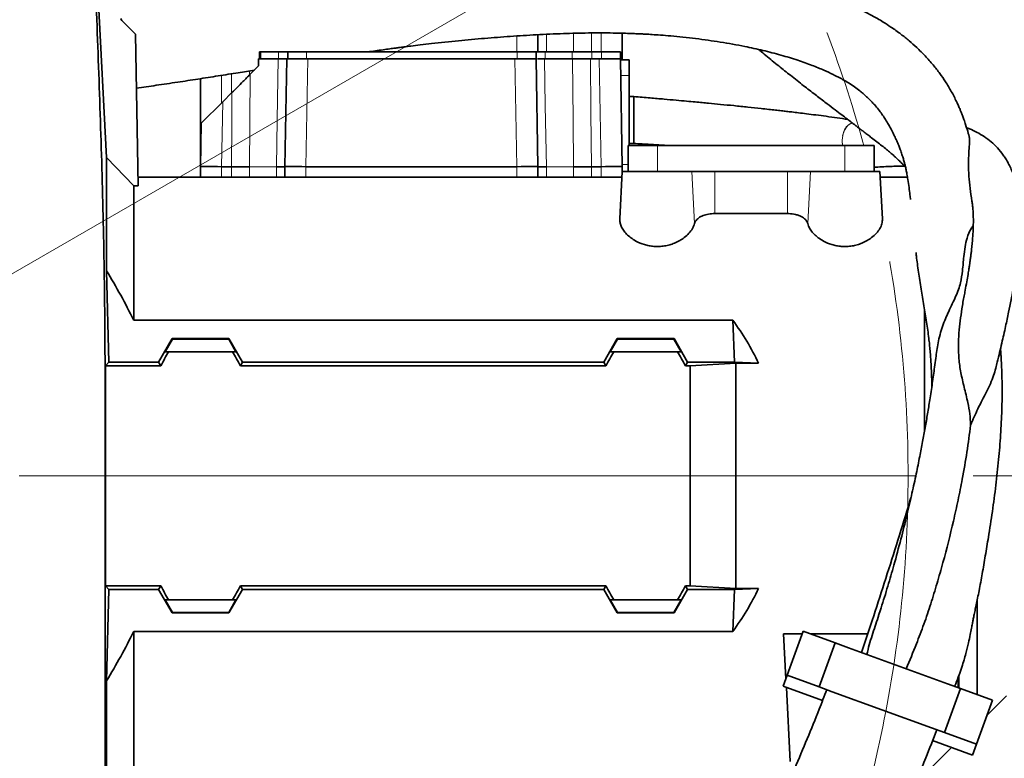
# Model space of a CAD drawing. Header units: millimetres. Extents: x 0 to 12429, y 0 to 8400.
# Tile 75 of 139: x 7220 to 7640, y 1500 to 1815. Entities that reach past the tile are written whole.
import ezdxf

# ---------------------------------------------------------------- set-up
doc = ezdxf.new("R2010")
doc.units = ezdxf.units.MM
doc.header["$LTSCALE"] = 20
doc.linetypes.add('CENTERX2', pattern=[20.32, 12.7, -2.54, 2.54, -2.54])
doc.styles.add('SLDTEXTSTYLE0', font='TXT', dxfattribs={"width": 0.605})
doc.dimstyles.new('SLDDIMSTYLE0', dxfattribs={"dimtxt": 70, "dimasz": 70, "dimexe": 0, "dimexo": 0.0625, "dimgap": 17.5, "dimtad": 0, "dimtih": 1, "dimtoh": 1, "dimdec": 1, "dimrnd": 1e-09, "dimzin": 12, "dimdsep": 46, "dimtxsty": 'SLDTEXTSTYLE0', "dimsah": 1, "dimcen": 0, "dimadec": 0, "dimazin": 3, "dimtfac": 1, "dimtofl": 0, "dimtmove": 0, "dimatfit": 3, "dimfxl": 1, "dimfrac": 2, "dimtolj": 1, "dimtzin": 12, "dimarcsym": 0})

# ---------------------------------------------------------------- blocks, each defined once
blk = doc.blocks.new('_D')
at = {"color": 7, "linetype": 'Continuous', "lineweight": 0}
for p, q in [((7527.73, 1886.63), (7754.45, 2017.53)), ((7754.45, 2017.53), (8773.5, 2017.53)), ((7067, 1620.63), (7527.73, 1886.63))]:
    blk.add_line(p, q, dxfattribs=at)
at = {"color": 7, "linetype": 'Continuous', "lineweight": 18}
blk.add_solid([(7527.73, 1886.63), (7593.35, 1912.97), (7583.35, 1930.29)], dxfattribs=at)
at = {"color": 7, "linetype": 'Continuous', "lineweight": 18, "char_height": 70, "attachment_point": 1, "style": 'SLDTEXTSTYLE0'}
for s, insert in [('R532', (7784.45, 2322.62)), ('Smallest circumscribed', (7784.45, 2215.19)), ('radius axis 1 front side.', (7784.45, 2107.76))]:
    blk.add_mtext(s, dxfattribs=dict(at, insert=insert))

msp = doc.modelspace()

# ---------------------------------------------------------------- linework, layer by layer
at = {"color": 7, "linetype": 'Continuous', "lineweight": 35}
for p, q in [((7248.422327, 1920.625575), (7256.893241, 1756.519855)), ((7269.24558, 1809.152243), (7263.353081, 1815.044742)), ((7269.24558, 1809.152243), (7270.374829, 1744.457606)), ((7441.001609, 1808.983241), (7441.001609, 1801.625819)), ((7477.001609, 1809.628369), (7477.001609, 1798.252266)), ((7322.198676, 1798.625819), (7322.198676, 1801.625819)), ((7322.750401, 1801.625819), (7322.198676, 1801.625819)), ((7330.238676, 1801.625819), (7322.750401, 1801.625819)), ((7334.198676, 1801.625819), (7330.238676, 1801.625819)), ((7334.198676, 1798.625819), (7334.198676, 1801.625819)), ((7342.198676, 1801.625819), (7334.198676, 1801.625819)), ((7432.198676, 1801.625819), (7342.198676, 1801.625819)), ((7440.198676, 1801.625819), (7432.198676, 1801.625819)), ((7440.198676, 1798.625819), (7440.198676, 1801.625819)), ((7444.158676, 1801.625819), (7440.198676, 1801.625819)), ((7455.584043, 1801.625819), (7444.158676, 1801.625819)), ((7464.036167, 1801.625819), (7455.584043, 1801.625819)), ((7468.198676, 1801.625819), (7464.036167, 1801.625819)), ((7476.198676, 1801.625819), (7468.198676, 1801.625819)), ((7476.198676, 1798.625819), (7476.198676, 1801.625819)), ((7535.414574, 1802.624948), (7535.743053, 1802.231929)), ((7321.752177, 1795.625819), (7318.19139, 1792.065032)), ((7321.804542, 1798.625819), (7321.752177, 1795.625819)), ((7321.804542, 1798.625819), (7330.1759, 1798.625819)), ((7333.001609, 1752.625819), (7333.804542, 1798.625819)), ((7333.804542, 1798.625819), (7342.803172, 1798.625819)), ((7342.803172, 1798.625819), (7431.200047, 1798.625819)), ((7431.200047, 1798.625819), (7435.648006, 1798.625819)), ((7440.198676, 1798.625819), (7435.648006, 1798.625819)), ((7440.198676, 1798.625819), (7441.001609, 1752.625819)), ((7443.827319, 1798.625819), (7455.754468, 1798.625819)), ((7463.461267, 1798.625819), (7467.200047, 1798.625819)), ((7467.200047, 1798.625819), (7471.648006, 1798.625819)), ((7476.198676, 1798.625819), (7471.648006, 1798.625819)), ((7476.198676, 1798.625819), (7477.001609, 1752.625819)), ((7480.001609, 1798.252266), (7476.205197, 1798.252266)), ((7480.001609, 1798.252266), (7480.001609, 1791.63354)), ((7480.001609, 1791.63354), (7480.001609, 1761.625819)), ((7297.001609, 1790.215624), (7297.001609, 1752.625819)), ((7310.424289, 1784.297931), (7306.484305, 1780.357946)), ((7297.325813, 1771.199455), (7306.484305, 1780.357946)), ((7297.001609, 1752.625819), (7297.325813, 1771.199455)), ((7479.501609, 1750.625819), (7479.501609, 1761.625819)), ((7492.001609, 1761.625819), (7479.501609, 1761.625819)), ((7572.001609, 1761.625819), (7492.001609, 1761.625819)), ((7584.501609, 1761.625819), (7572.001609, 1761.625819)), ((7584.501609, 1750.625819), (7584.501609, 1761.625819)), ((7256.893241, 1756.519855), (7256.893241, 1708.199645)), ((7256.893241, 1756.519855), (7268.501609, 1744.457606)), ((7297.001609, 1748.125819), (7297.001609, 1752.625819)), ((7306.000239, 1752.625819), (7306.001609, 1752.625819)), ((7306.001609, 1752.625819), (7310.164119, 1752.625819)), ((7317.847457, 1752.625819), (7317.847868, 1752.625819)), ((7329.401609, 1752.625819), (7329.402103, 1752.625819)), ((7333.001609, 1748.125819), (7333.001609, 1752.625819)), ((7342.000239, 1752.625819), (7342.001609, 1752.625819)), ((7342.001609, 1752.625819), (7432.001609, 1752.625819)), ((7432.001609, 1752.625819), (7432.00298, 1752.625819)), ((7441.001609, 1752.625819), (7441.001609, 1748.125819)), ((7444.601116, 1752.625819), (7444.601609, 1752.625819)), ((7456.155351, 1752.625819), (7456.155762, 1752.625819)), ((7463.8391, 1752.625819), (7468.001609, 1752.625819)), ((7468.001609, 1752.625819), (7468.00298, 1752.625819)), ((7477.001609, 1752.625819), (7477.001609, 1750.625819)), ((7475.937053, 1730.312873), (7477.001609, 1750.625819)), ((7477.001609, 1750.625819), (7506.698548, 1750.625819)), ((7506.698548, 1750.625819), (7516.496507, 1750.625819)), ((7516.496507, 1750.625819), (7547.506712, 1750.625819)), ((7547.506712, 1750.625819), (7557.304671, 1750.625819)), ((7557.304671, 1750.625819), (7587.001609, 1750.625819)), ((7588.066166, 1730.312873), (7587.001609, 1750.625819)), ((7268.501609, 1687.065306), (7268.501609, 1744.457606)), ((7270.374829, 1744.457606), (7268.501609, 1744.457606)), ((7476.87059, 1748.125819), (7270.3108, 1748.125819)), ((7598.748475, 1748.125819), (7587.132629, 1748.125819)), ((7547.506712, 1732.61736), (7516.496507, 1732.61736)), ((7257.90879, 1669.174683), (7256.893241, 1708.199645)), ((7606.001609, 1639.594701), (7606.001609, 1691.764093)), ((7524.192597, 1687.065306), (7268.501609, 1687.065306)), ((7524.93715, 1669.174683), (7524.192597, 1687.065306)), ((7279.107372, 1669.174683), (7284.870289, 1679.193017)), ((7281.892314, 1673.625819), (7284.988413, 1678.988421)), ((7284.988413, 1678.988421), (7284.870289, 1679.193017)), ((7309.132929, 1679.193017), (7284.870289, 1679.193017)), ((7309.014806, 1678.988421), (7284.988413, 1678.988421)), ((7309.132929, 1679.193017), (7309.014806, 1678.988421)), ((7309.014806, 1678.988421), (7312.110905, 1673.625819)), ((7314.895847, 1669.174683), (7309.132929, 1679.193017)), ((7469.107372, 1669.174683), (7474.870289, 1679.193017)), ((7474.988413, 1678.988421), (7471.892314, 1673.625819)), ((7474.870289, 1679.193017), (7474.988413, 1678.988421)), ((7499.132929, 1679.193017), (7474.870289, 1679.193017)), ((7499.014806, 1678.988421), (7474.988413, 1678.988421)), ((7499.014806, 1678.988421), (7499.132929, 1679.193017)), ((7502.110905, 1673.625819), (7499.014806, 1678.988421)), ((7504.895847, 1669.174683), (7499.132929, 1679.193017)), ((7281.892314, 1673.625819), (7283.351524, 1673.625819)), ((7310.651695, 1673.625819), (7283.351524, 1673.625819)), ((7310.651695, 1673.625819), (7312.110905, 1673.625819)), ((7473.351524, 1673.625819), (7471.892314, 1673.625819)), ((7500.651695, 1673.625819), (7473.351524, 1673.625819)), ((7502.110905, 1673.625819), (7500.651695, 1673.625819)), ((7256.479658, 1667.610673), (7257.90879, 1669.174683)), ((7257.90879, 1669.174683), (7279.107372, 1669.174683)), ((7280.010354, 1667.610673), (7279.107372, 1669.174683)), ((7313.992865, 1667.610673), (7314.895847, 1669.174683)), ((7469.107372, 1669.174683), (7314.895847, 1669.174683)), ((7470.010354, 1667.610673), (7469.107372, 1669.174683)), ((7503.992865, 1667.610673), (7504.895847, 1669.174683)), ((7524.93715, 1669.174683), (7504.895847, 1669.174683)), ((7506.001609, 1667.610673), (7525.501609, 1668.722166)), ((7524.93715, 1669.174683), (7535.227385, 1668.722166)), ((7525.501609, 1620.625819), (7525.501609, 1668.722166)), ((7525.501609, 1668.722166), (7535.227385, 1668.722166)), ((7256.479658, 1667.610673), (7256.479658, 1620.625819)), ((7256.479658, 1667.610673), (7280.010354, 1667.610673)), ((7470.010354, 1667.610673), (7313.992865, 1667.610673)), ((7506.001609, 1667.610673), (7503.992865, 1667.610673)), ((7506.001609, 1620.625819), (7506.001609, 1667.610673)), ((7256.479658, 1620.625819), (7256.479658, 1573.640964)), ((7506.001609, 1573.640964), (7506.001609, 1620.625819)), ((7525.501609, 1572.529471), (7525.501609, 1620.625819)), ((7257.90879, 1572.076954), (7256.479658, 1573.640964)), ((7280.010354, 1573.640964), (7256.479658, 1573.640964)), ((7256.893241, 1533.051992), (7257.90879, 1572.076954)), ((7257.90879, 1572.076954), (7279.107372, 1572.076954)), ((7279.107372, 1572.076954), (7280.010354, 1573.640964)), ((7284.870289, 1562.05862), (7279.107372, 1572.076954)), ((7309.132929, 1562.05862), (7314.895847, 1572.076954)), ((7313.992865, 1573.640964), (7470.010354, 1573.640964)), ((7314.895847, 1572.076954), (7313.992865, 1573.640964)), ((7469.107372, 1572.076954), (7314.895847, 1572.076954)), ((7469.107372, 1572.076954), (7470.010354, 1573.640964)), ((7474.870289, 1562.05862), (7469.107372, 1572.076954)), ((7499.132929, 1562.05862), (7504.895847, 1572.076954)), ((7503.992865, 1573.640964), (7506.001609, 1573.640964)), ((7504.895847, 1572.076954), (7503.992865, 1573.640964)), ((7524.93715, 1572.076954), (7504.895847, 1572.076954)), ((7525.501609, 1572.529471), (7506.001609, 1573.640964)), ((7524.192597, 1554.186331), (7524.93715, 1572.076954)), ((7535.227385, 1572.529471), (7524.93715, 1572.076954)), ((7525.501609, 1572.529471), (7535.227385, 1572.529471)), ((7283.351524, 1567.625819), (7281.892314, 1567.625819)), ((7281.892314, 1567.625819), (7284.988413, 1562.263216)), ((7283.351524, 1567.625819), (7310.651695, 1567.625819)), ((7312.110905, 1567.625819), (7309.014806, 1562.263216)), ((7310.651695, 1567.625819), (7312.110905, 1567.625819)), ((7473.351524, 1567.625819), (7471.892314, 1567.625819)), ((7471.892314, 1567.625819), (7474.988413, 1562.263216)), ((7473.351524, 1567.625819), (7500.651695, 1567.625819)), ((7502.110905, 1567.625819), (7499.014806, 1562.263216)), ((7500.651695, 1567.625819), (7502.110905, 1567.625819)), ((7628.501609, 1567.574801), (7628.501609, 1527.221081)), ((7284.870289, 1562.05862), (7284.988413, 1562.263216)), ((7309.132929, 1562.05862), (7284.870289, 1562.05862)), ((7309.014806, 1562.263216), (7284.988413, 1562.263216)), ((7309.132929, 1562.05862), (7309.014806, 1562.263216)), ((7474.870289, 1562.05862), (7474.988413, 1562.263216)), ((7499.132929, 1562.05862), (7474.870289, 1562.05862)), ((7499.014806, 1562.263216), (7474.988413, 1562.263216)), ((7499.132929, 1562.05862), (7499.014806, 1562.263216)), ((7268.501609, 1493.125819), (7268.501609, 1554.186331)), ((7268.501609, 1554.186331), (7524.192597, 1554.186331)), ((7553.815104, 1553.087224), (7545.859165, 1553.087224)), ((7545.859165, 1553.087224), (7546.860546, 1533.979734)), ((7547.398145, 1535.456773), (7554.238548, 1554.250625)), ((7567.864091, 1549.291333), (7554.238548, 1554.250625)), ((7581.754631, 1553.087224), (7557.434967, 1553.087224)), ((7561.023688, 1530.497481), (7567.864091, 1549.291333)), ((7567.864091, 1549.291333), (7573.502246, 1547.239212)), ((7615.788414, 1531.848306), (7573.502246, 1547.239212)), ((7547.398145, 1535.456773), (7545.688044, 1530.75831)), ((7561.023688, 1530.497481), (7547.398145, 1535.456773)), ((7620.448547, 1530.152156), (7620.448547, 1534.607355)), ((7620.688332, 1535.234459), (7620.688332, 1530.064882)), ((7256.893241, 1533.051992), (7256.893241, 1481.51745)), ((7545.688044, 1530.75831), (7562.483946, 1524.645101)), ((7547.055457, 1530.260612), (7548.713367, 1498.625819)), ((7561.023688, 1530.497481), (7566.661844, 1528.44536)), ((7614.586167, 1511.002333), (7621.42657, 1529.796185)), ((7615.788414, 1531.848306), (7621.42657, 1529.796185)), ((7635.052113, 1524.836893), (7621.42657, 1529.796185)), ((7608.948011, 1513.054454), (7566.661844, 1528.44536)), ((7632.671212, 1518.295421), (7641.001609, 1526.625819)), ((7628.21171, 1506.043041), (7635.052113, 1524.836893)), ((7608.948011, 1513.054454), (7614.586167, 1511.002333)), ((7628.21171, 1506.043041), (7614.586167, 1511.002333)), ((7606.001609, 1493.125819), (7617.497571, 1504.62178)), ((7609.455462, 1507.548868), (7626.501609, 1501.344578)), ((7626.501609, 1501.344578), (7628.21171, 1506.043041))]:
    msp.add_line(p, q, dxfattribs=at)
at = {"color": 8, "linetype": 'Continuous', "lineweight": 18}
for p, q in [((7432.001609, 1808.433898), (7432.001609, 1801.625819)), ((7444.601609, 1801.625819), (7444.601609, 1809.144128)), ((7456.155351, 1809.594618), (7456.155351, 1801.625819)), ((7463.8391, 1801.625819), (7463.8391, 1809.728256)), ((7468.001609, 1809.751063), (7468.001609, 1801.625819)), ((7322.750401, 1798.625819), (7322.750401, 1801.625819)), ((7330.238676, 1798.625819), (7330.238676, 1801.625819)), ((7342.198676, 1798.625819), (7342.198676, 1801.625819)), ((7432.198676, 1798.625819), (7432.198676, 1801.625819)), ((7444.158676, 1798.625819), (7444.158676, 1801.625819)), ((7455.584043, 1798.625819), (7455.584043, 1801.625819)), ((7464.036167, 1798.625819), (7464.036167, 1801.625819)), ((7468.198676, 1798.625819), (7468.198676, 1801.625819)), ((7342.803172, 1798.625819), (7342.000239, 1752.625819)), ((7432.00298, 1752.625819), (7431.200047, 1798.625819)), ((7468.00298, 1752.625819), (7467.200047, 1798.625819)), ((7306.001609, 1791.632162), (7306.001609, 1779.875251)), ((7310.164119, 1792.300176), (7310.164119, 1784.03776)), ((7317.847868, 1791.721509), (7317.847868, 1793.546456)), ((7480.001609, 1791.63354), (7476.320727, 1791.63354)), ((7306.484305, 1780.357946), (7306.000239, 1752.625819)), ((7570.864097, 1763.889916), (7571.09523, 1765.995534)), ((7492.001609, 1750.625819), (7492.001609, 1761.625819)), ((7572.001609, 1750.625819), (7572.001609, 1761.625819)), ((7306.001609, 1752.625819), (7306.001609, 1748.125819)), ((7310.164119, 1748.125819), (7310.164119, 1752.625819)), ((7317.847868, 1752.625819), (7329.401609, 1752.625819)), ((7317.847868, 1752.625819), (7317.847868, 1748.125819)), ((7329.401609, 1748.125819), (7329.401609, 1752.625819)), ((7342.001609, 1752.625819), (7342.001609, 1748.125819)), ((7432.001609, 1748.125819), (7432.001609, 1752.625819)), ((7444.601609, 1752.625819), (7444.601609, 1748.125819)), ((7444.601609, 1752.625819), (7456.155351, 1752.625819)), ((7456.155351, 1748.125819), (7456.155351, 1752.625819)), ((7463.8391, 1752.625819), (7463.8391, 1748.125819)), ((7468.001609, 1748.125819), (7468.001609, 1752.625819)), ((7479.501609, 1753.618097), (7476.984289, 1753.618097)), ((7507.843361, 1728.331038), (7506.698548, 1750.625819)), ((7516.496507, 1732.61736), (7516.496507, 1750.625819)), ((7547.506712, 1732.61736), (7547.506712, 1750.625819)), ((7556.159858, 1728.331038), (7557.304671, 1750.625819)), ((7256.479658, 1620.625819), (7256.243821, 1620.625818)), ((7256.479658, 1620.625819), (7506.001609, 1620.625819)), ((7525.501609, 1620.625819), (7506.001609, 1620.625819)), ((7602.283899, 1620.625819), (7525.501609, 1620.625819))]:
    msp.add_line(p, q, dxfattribs=at)
at = {"color": 7, "linetype": 'CENTERX2', "lineweight": 18}
msp.add_line((8795.205996, 1620.625819), (7067.001609, 1620.625819), dxfattribs=at)
at = {"color": 8, "linetype": 'Continuous', "lineweight": 18, "flags": 128}
for points in [[(7329.402103, 1752.625819), (7329.738534, 1772.62223), (7330.1759, 1798.625819)], [(7443.827319, 1798.625819), (7444.163634, 1778.62941), (7444.601116, 1752.625819)], [(7456.155762, 1752.625819), (7455.981571, 1772.62223), (7455.754468, 1798.625819)], [(7463.461267, 1798.625819), (7463.649716, 1775.667564), (7463.838387, 1752.625819)], [(7318.19139, 1792.065032), (7318.016821, 1772.068622), (7318.007085, 1770.952168), (7317.847457, 1752.625819)], [(7310.164832, 1752.625819), (7310.314854, 1770.952168), (7310.424289, 1784.297931)], [(7571.095206, 1765.995524), (7571.072206, 1765.991378), (7571.049205, 1765.98723)], [(7571.051917, 1761.625819), (7570.848299, 1763.319044), (7570.864092, 1763.889858), (7570.864097, 1763.889917), (7570.864097, 1763.889917)]]:
    msp.add_lwpolyline(points, dxfattribs=at)
at = {"color": 7, "linetype": 'CENTERX2', "lineweight": 18}
for radius in [633, 532]:
    msp.add_circle((7067.001609, 1620.625819), radius, dxfattribs=at)
at = {"color": 7, "linetype": 'Continuous', "lineweight": 35}
msp.add_arc((7264.201609, 1815.89327), 1.2, 180, 225, dxfattribs=at)
for centre, major_axis, ratio, start_param, end_param in [((7306.001609, 1752.547277), (9, -0.078542), 0.0087255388, 1.5710247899, 3.1415926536), ((7310.164119, 1179.726202), (0, 572.899616), 0.0174550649, 6.2831139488, 6.2831853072), ((7342.001609, 1752.547277), (9, -0.078542), 0.0087255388, 1.5710247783, 3.1415926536), ((7432.001609, 1752.547277), (9, 0.078542), 0.0087255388, 0, 1.5705678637), ((7463.8391, 1179.726202), (0, 572.899616), 0.0174550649, 0, 0.0000713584), ((7468.001609, 1752.547277), (9, 0.078542), 0.0087255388, 0, 1.5705678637), ((7394.504591, 1620.625819), (151.948583, 0), 0.8390996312, 0.3867994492, 0.5481322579), ((7244.454521, 1620.625819), (85.07475, 146.949349), 0.0453552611, 5.0639744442, 5.1074921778), ((7349.548698, 1620.625819), (-85.07475, 146.949349), 0.0453552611, 1.1756931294, 1.219210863), ((7434.454521, 1620.625819), (85.07475, 146.949349), 0.0453552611, 5.0639744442, 5.1074921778), ((7539.548698, 1620.625819), (-85.07475, 146.949349), 0.0453552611, 1.1756931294, 1.219210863), ((7244.454521, 1620.625819), (-85.07475, 146.949349), 0.0453552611, 4.317285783, 4.3608035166), ((7349.548698, 1620.625819), (85.07475, 146.949349), 0.0453552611, 1.9223817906, 1.9658995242), ((7434.454521, 1620.625819), (-85.07475, 146.949349), 0.0453552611, 4.317285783, 4.3608035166), ((7539.548698, 1620.625819), (85.07475, 146.949349), 0.0453552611, 1.9223817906, 1.9658995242), ((7394.504591, 1620.625819), (151.948583, 0), 0.8390996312, 5.7350530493, 5.896385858)]:
    msp.add_ellipse(centre, major_axis=major_axis, ratio=ratio, start_param=start_param, end_param=end_param, dxfattribs=at)
for points, knots in [([(7256.243821, 1620.625818), (7256.243788, 1623.547907), (7256.243722, 1629.401965), (7256.244058, 1639.247697), (7256.242702, 1650.143021), (7256.250093, 1665.917666), (7256.170358, 1692.941485), (7255.514343, 1731.69407), (7254.146858, 1777.942113), (7252.389678, 1824.209431), (7250.890916, 1858.98939), (7249.925804, 1880.35416), (7249.564887, 1888.260076), (7249.281117, 1894.381353), (7249.016136, 1900.376207), (7248.782808, 1905.946089), (7248.589954, 1910.846723), (7248.44491, 1914.849721), (7248.347903, 1917.912419), (7248.302872, 1919.871521), (7248.308587, 1920.732942), (7248.374466, 1920.561249), (7248.404392, 1920.626463), (7248.421451, 1920.625619), (7248.422327, 1920.625575)], [0, 0, 0, 0, 0.02495341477, 0.04999120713, 0.08437968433, 0.11898853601, 0.18873767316, 0.32618648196, 0.46365863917, 0.60110435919, 0.73855434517, 0.77386007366, 0.79151294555, 0.80916683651, 0.82808705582, 0.84755441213, 0.8664747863, 0.88594368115, 0.90485483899, 0.92431508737, 0.94247343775, 0.96095794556, 0.99799537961, 1, 1, 1, 1]), ([(7625.046059, 1765.579463), (7624.93551, 1765.987619), (7624.486498, 1767.64541), (7623.750686, 1770.028402), (7622.890304, 1772.587384), (7622.252214, 1774.342847), (7621.694358, 1775.787674), (7621.137515, 1777.158848), (7620.487756, 1778.677096), (7619.645124, 1780.523029), (7618.626188, 1782.590547), (7617.11613, 1785.414814), (7615.136348, 1788.717236), (7612.532464, 1792.503794), (7609.653157, 1796.198493), (7606.373031, 1799.899651), (7602.929471, 1803.327575), (7599.46246, 1806.415947), (7595.813478, 1809.349792), (7592.118273, 1812.007155), (7588.686215, 1814.225196), (7585.689958, 1816.013462), (7582.433749, 1817.809139), (7578.299791, 1819.871443), (7573.182914, 1822.146296), (7567.149391, 1824.502329), (7560.371837, 1826.819255), (7553.154217, 1828.987554), (7543.203447, 1831.601544), (7531.526995, 1834.185945), (7522.316098, 1835.573464), (7518.301609, 1836.178202)], [0, 0, 0, 0, 0.0119266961, 0.0484421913, 0.0691601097, 0.0860220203, 0.0990081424, 0.1104380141, 0.1250962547, 0.1431388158, 0.1645368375, 0.1863530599, 0.2276604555, 0.2635408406, 0.3019723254, 0.3442603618, 0.3849148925, 0.4191080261, 0.4540730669, 0.4939265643, 0.5223942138, 0.5440357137, 0.5715292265, 0.6050192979, 0.6445053, 0.6896836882, 0.7366601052, 0.784172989, 0.8321382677, 0.9268389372, 1, 1, 1, 1]), ([(7368.367244, 1801.625819), (7369.453868, 1801.784294), (7371.657893, 1802.105734), (7374.790193, 1802.544663), (7377.582816, 1802.928402), (7379.827893, 1803.230143), (7381.836195, 1803.495509), (7384.107393, 1803.790451), (7387.130754, 1804.173649), (7391.067127, 1804.655394), (7397.826483, 1805.444643), (7407.00844, 1806.418603), (7418.210744, 1807.438681), (7429.308421, 1808.292738), (7440.536379, 1808.998097), (7449.835004, 1809.418663), (7457.223747, 1809.635431), (7462.592431, 1809.733061), (7467.929446, 1809.763254), (7472.916195, 1809.723817), (7477.217612, 1809.632722), (7480.655462, 1809.521408), (7483.244845, 1809.414503), (7485.250052, 1809.318553), (7487.311411, 1809.209084), (7489.992746, 1809.048532), (7493.591159, 1808.797983), (7498.013662, 1808.434982), (7503.032647, 1807.946503), (7510.15613, 1807.131632), (7519.06687, 1805.872252), (7528.578482, 1804.167091), (7537.143894, 1802.296759), (7544.705737, 1800.339298), (7551.72286, 1798.187561), (7557.808972, 1796.011229), (7562.819188, 1793.963692), (7566.455839, 1792.285097), (7569.163223, 1790.909755), (7571.36948, 1789.700934), (7573.729891, 1788.289714), (7576.123652, 1786.700704), (7578.173205, 1785.178149), (7579.772646, 1783.873667), (7581.062776, 1782.743842), (7582.355279, 1781.528188), (7583.727646, 1780.127456), (7585.228127, 1778.449727), (7586.714017, 1776.606749), (7588.126527, 1774.663511), (7589.435691, 1772.687851), (7590.743633, 1770.523001), (7592.04399, 1768.142518), (7593.191845, 1765.821897), (7594.160449, 1763.686651), (7594.960227, 1761.779188), (7595.713587, 1759.827458), (7596.383376, 1757.912799), (7596.967096, 1756.039899), (7597.422545, 1754.400891), (7597.808442, 1752.86216), (7598.166696, 1751.271954), (7598.547021, 1749.358714), (7598.981562, 1746.828315), (7599.394611, 1743.90558), (7599.747509, 1741.031304), (7599.946187, 1739.258344), (7600.02067, 1738.593677)], [0, 0, 0, 0, 0.008954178, 0.0181619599, 0.0258498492, 0.0320258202, 0.0367325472, 0.0425014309, 0.0508692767, 0.0618233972, 0.0752096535, 0.1071486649, 0.1384894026, 0.169321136, 0.2011047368, 0.2347606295, 0.250182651, 0.265989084, 0.282187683, 0.2976035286, 0.3105461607, 0.3208180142, 0.3286562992, 0.3340494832, 0.3391683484, 0.3475248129, 0.3585075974, 0.3721388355, 0.3883430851, 0.4054074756, 0.4397157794, 0.4752242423, 0.5029053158, 0.531088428, 0.5587875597, 0.5832249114, 0.6041565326, 0.6216568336, 0.6315586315, 0.6422314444, 0.655235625, 0.6704934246, 0.6851520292, 0.6950993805, 0.7040397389, 0.7141921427, 0.7259596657, 0.739028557, 0.7554218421, 0.7700942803, 0.7841957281, 0.799924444, 0.8172290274, 0.8333207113, 0.8469508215, 0.860651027, 0.8725790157, 0.8861853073, 0.8987057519, 0.909325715, 0.9182166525, 0.9289486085, 0.9399414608, 0.9534184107, 0.9729092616, 0.9898439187, 1, 1, 1, 1]), ([(7535.753844, 1802.235778), (7536.594946, 1801.534536), (7539.355398, 1799.233099), (7543.710676, 1795.690185), (7549.12819, 1791.349729), (7554.317588, 1787.274052), (7559.207734, 1783.49862), (7563.399486, 1780.29853), (7566.952835, 1777.598352), (7569.919042, 1775.344173), (7572.34202, 1773.495603), (7574.256138, 1772.028324), (7575.702188, 1770.917906), (7576.726868, 1770.130542), (7577.502287, 1769.534645), (7578.214931, 1768.987028), (7579.148119, 1768.270167), (7580.355812, 1767.343141), (7581.845867, 1766.200561), (7583.660534, 1764.809261), (7585.685154, 1763.257111), (7587.818226, 1761.600642), (7589.779571, 1760.02187), (7591.454968, 1758.610339), (7592.923725, 1757.312724), (7594.314868, 1756.027591), (7595.690294, 1754.701096), (7596.893114, 1753.502024), (7597.609173, 1752.751411), (7597.892737, 1752.454163)], [0, 0, 0, 0, 0.0254009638, 0.083364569, 0.1379032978, 0.2032684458, 0.2633961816, 0.3181378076, 0.3672158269, 0.4103328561, 0.4472099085, 0.4776116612, 0.5010093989, 0.5178101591, 0.5287644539, 0.5408974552, 0.5558002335, 0.5795646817, 0.6082370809, 0.6406212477, 0.6851442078, 0.7307628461, 0.7751884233, 0.8148985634, 0.8531022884, 0.8903286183, 0.928683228, 0.971758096, 1, 1, 1, 1]), ([(7330.1759, 1798.625819), (7330.968995, 1798.625819), (7332.555187, 1798.625819), (7333.647348, 1798.625819), (7333.761333, 1798.625819), (7333.804542, 1798.625819)], [0, 0, 0, 0, 0.3830644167, 0.7661294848, 1, 1, 1, 1]), ([(7440.861094, 1798.625819), (7441.307825, 1798.625819), (7442.052413, 1798.625819), (7443.320176, 1798.625819), (7443.827319, 1798.625819)], [0, 0, 0, 0, 0.5999705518, 1, 1, 1, 1]), ([(7455.754468, 1798.625819), (7456.555506, 1798.625819), (7458.157586, 1798.625819), (7460.978379, 1798.625819), (7462.778768, 1798.625819), (7463.461267, 1798.625819)], [0, 0, 0, 0, 0.3830644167, 0.7661294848, 1, 1, 1, 1]), ([(7269.646467, 1786.185427), (7272.45009, 1786.577623), (7278.322003, 1787.399041), (7287.065486, 1788.691044), (7295.879439, 1790.032869), (7304.504103, 1791.386845), (7312.554365, 1792.678519), (7317.726849, 1793.525566), (7320.028911, 1793.902552)], [0, 0, 0, 0, 0.1663460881, 0.3483956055, 0.5196163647, 0.6907658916, 0.8623724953, 1, 1, 1, 1]), ([(7310.424289, 1784.297931), (7311.200411, 1785.074052), (7312.775976, 1786.649618), (7314.883794, 1788.757436), (7316.732925, 1790.606566), (7317.700415, 1791.574056), (7318.19139, 1792.065032)], [0, 0, 0, 0, 0.2798299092, 0.5680686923, 0.7808063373, 1, 1, 1, 1]), ([(7482.001847, 1782.558353), (7481.63528, 1782.5608), (7480.968005, 1782.565255), (7480.302105, 1782.572414), (7480.002016, 1782.575641)], [0, 0, 0, 0, 0.5493481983, 1, 1, 1, 1]), ([(7573.22251, 1772.819809), (7571.752743, 1773.037758), (7568.829093, 1773.471301), (7564.249057, 1774.104621), (7559.873186, 1774.68509), (7555.93855, 1775.186676), (7552.512607, 1775.609754), (7549.642529, 1775.955102), (7547.18303, 1776.24512), (7544.84055, 1776.516683), (7542.296752, 1776.806504), (7539.409465, 1777.129226), (7535.529297, 1777.554009), (7530.602349, 1778.078239), (7524.839971, 1778.67007), (7519.208499, 1779.229512), (7514.668832, 1779.667522), (7511.03616, 1780.010933), (7507.923551, 1780.301006), (7504.255016, 1780.637367), (7499.842926, 1781.03422), (7494.646311, 1781.491154), (7488.621906, 1782.008825), (7484.301098, 1782.367314), (7482.001609, 1782.558098)], [0, 0, 0, 0, 0.0678512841, 0.1349692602, 0.193384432, 0.2435071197, 0.2856186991, 0.319901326, 0.3465274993, 0.3720581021, 0.4008592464, 0.432944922, 0.4683439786, 0.5277621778, 0.5900064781, 0.6467940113, 0.6979612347, 0.7246451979, 0.7532956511, 0.7885185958, 0.8305110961, 0.8795247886, 0.9358843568, 1, 1, 1, 1]), ([(7482.001609, 1781.50827), (7482.001609, 1781.76149), (7482.001609, 1782.269438), (7482.001609, 1782.571411), (7482.001609, 1782.525841), (7482.001609, 1782.51404)], [0, 0, 0, 0, 0.424182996, 0.8508915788, 1, 1, 1, 1]), ([(7482.001609, 1762.603806), (7482.001609, 1762.602929), (7482.001609, 1762.600667), (7482.001609, 1763.026234), (7482.001609, 1763.824229), (7482.001609, 1764.967017), (7482.001609, 1766.402132), (7482.001609, 1768.071556), (7482.001609, 1769.91874), (7482.001609, 1771.864196), (7482.001609, 1773.835421), (7482.001609, 1775.760126), (7482.001609, 1777.559205), (7482.001609, 1779.162236), (7482.001609, 1780.532093), (7482.001609, 1781.182962), (7482.001609, 1781.50827)], [0, 0, 0, 0, 0.04647963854, 0.11977333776, 0.19306065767, 0.26641208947, 0.3396804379, 0.4131224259, 0.48653093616, 0.55990799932, 0.63327773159, 0.70666268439, 0.78009671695, 0.85336507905, 0.92671093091, 1, 1, 1, 1]), ([(7636.430842, 1666.586004), (7636.650223, 1667.455125), (7637.568028, 1671.091195), (7638.975108, 1677.053185), (7640.587987, 1684.17433), (7641.887689, 1690.303801), (7642.920855, 1695.505675), (7643.843007, 1700.489972), (7644.643965, 1705.237977), (7645.31253, 1709.725403), (7645.758379, 1713.160245), (7646.081047, 1715.991191), (7646.338187, 1718.569341), (7646.56613, 1721.355902), (7646.746729, 1724.335888), (7646.849581, 1727.232491), (7646.871651, 1730.022636), (7646.819653, 1732.600454), (7646.694636, 1735.067342), (7646.50233, 1737.360091), (7646.26423, 1739.385951), (7645.989626, 1741.226791), (7645.654582, 1743.066888), (7645.205623, 1745.092557), (7644.597191, 1747.336505), (7643.804, 1749.705163), (7642.858991, 1752.005155), (7641.83158, 1754.090713), (7640.770145, 1755.930299), (7639.274856, 1758.182942), (7637.241434, 1760.687701), (7634.502091, 1763.311655), (7631.576865, 1765.515063), (7628.42179, 1767.34848), (7625.91306, 1768.560401), (7624.375059, 1769.083735), (7623.973169, 1769.220486)], [0, 0, 0, 0, 0.0133709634, 0.0559389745, 0.0940527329, 0.1279074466, 0.1576693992, 0.1834641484, 0.2169411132, 0.2467170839, 0.2727866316, 0.288870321, 0.3080612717, 0.3304594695, 0.3538039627, 0.3807384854, 0.4045263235, 0.4278940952, 0.4521642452, 0.4762179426, 0.4977592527, 0.5166551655, 0.5372542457, 0.5600225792, 0.5869608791, 0.6181092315, 0.6494660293, 0.6787842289, 0.7059671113, 0.7309310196, 0.7827105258, 0.8316584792, 0.8837355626, 0.9324472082, 0.982347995, 1, 1, 1, 1]), ([(7625.0074, 1765.568699), (7625.071076, 1765.35765), (7625.344487, 1764.451445), (7625.207432, 1762.257698), (7624.916248, 1758.549126), (7624.752862, 1753.94059), (7624.93097, 1748.822023), (7625.412531, 1743.477021), (7625.974401, 1739.777237), (7626.253536, 1737.939199)], [0, 0, 0, 0, 0.0494087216, 0.2121516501, 0.376126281, 0.5429658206, 0.7107533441, 0.8563033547, 1, 1, 1, 1]), ([(7480.000586, 1762.575972), (7480.241923, 1762.573437), (7480.908137, 1762.56644), (7481.575662, 1762.562067), (7482.001374, 1762.559278)], [0, 0, 0, 0, 0.3622525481, 1, 1, 1, 1]), ([(7482.001609, 1762.559039), (7484.295557, 1762.423414), (7488.604935, 1762.16863), (7493.548971, 1761.852812), (7496.183035, 1761.671622), (7496.848899, 1761.625819)], [0, 0, 0, 0, 0.4595963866, 0.8633915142, 1, 1, 1, 1]), ([(7317.847457, 1752.625819), (7317.386854, 1752.623444), (7316.157274, 1752.617105), (7313.530203, 1752.614995), (7311.286622, 1752.622211), (7310.164832, 1752.625819)], [0, 0, 0, 0, 0.2304674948, 0.6152338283, 1, 1, 1, 1]), ([(7333.001609, 1752.625819), (7332.959914, 1752.623444), (7332.848607, 1752.617105), (7331.772492, 1752.614995), (7330.192232, 1752.622211), (7329.402103, 1752.625819)], [0, 0, 0, 0, 0.2304674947, 0.6152338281, 1, 1, 1, 1]), ([(7444.601116, 1752.625819), (7444.113265, 1752.623444), (7442.810945, 1752.617105), (7441.33832, 1752.614995), (7441.113846, 1752.622211), (7441.001609, 1752.625819)], [0, 0, 0, 0, 0.2304674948, 0.6152338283, 1, 1, 1, 1]), ([(7463.838387, 1752.625819), (7463.168749, 1752.623444), (7461.381149, 1752.617105), (7458.568303, 1752.614995), (7456.959942, 1752.622211), (7456.155762, 1752.625819)], [0, 0, 0, 0, 0.2304674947, 0.6152338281, 1, 1, 1, 1]), ([(7584.501609, 1752.393219), (7585.567557, 1752.455608), (7587.966054, 1752.595988), (7591.24371, 1752.738254), (7594.255383, 1752.830707), (7596.264602, 1752.866985), (7597.252341, 1752.870537), (7597.49191, 1752.871399)], [0, 0, 0, 0, 0.2233078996, 0.5024666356, 0.7408795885, 0.9371520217, 1, 1, 1, 1]), ([(7626.245538, 1737.938203), (7626.291989, 1737.662741), (7626.425069, 1736.873558), (7626.605679, 1735.33268), (7626.76829, 1733.31489), (7626.857709, 1731.04434), (7626.868617, 1728.866915), (7626.821788, 1726.731214), (7626.729808, 1724.614485), (7626.572035, 1722.194751), (7626.348308, 1719.61167), (7626.094713, 1717.212408), (7625.84981, 1715.168803), (7625.632798, 1713.500475), (7625.42717, 1712.016654), (7625.216906, 1710.572385), (7624.950215, 1708.820567), (7624.568483, 1706.453077), (7624.043843, 1703.390411), (7623.60716, 1701.059401), (7623.376854, 1699.830028)], [0, 0, 0, 0, 0.0393686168, 0.1127887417, 0.1964678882, 0.2783171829, 0.3566471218, 0.4112782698, 0.4709973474, 0.5356476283, 0.6030470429, 0.6630789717, 0.7042834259, 0.7403687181, 0.7714222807, 0.7977884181, 0.8289381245, 0.8756739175, 0.9344305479, 1, 1, 1, 1]), ([(7516.496507, 1732.61736), (7515.600766, 1732.573757), (7513.81065, 1732.486619), (7511.404616, 1731.807583), (7509.450933, 1730.759413), (7508.28231, 1729.54058), (7507.964832, 1728.665757), (7507.843361, 1728.331038)], [0, 0, 0, 0, 0.2033426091, 0.4063754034, 0.6182307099, 0.8539302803, 1, 1, 1, 1]), ([(7556.159858, 1728.331038), (7556.021731, 1728.704676), (7555.753864, 1729.42927), (7554.890092, 1730.397649), (7553.783924, 1731.194614), (7552.441174, 1731.81466), (7550.622017, 1732.366889), (7548.880277, 1732.601593), (7547.704056, 1732.615094), (7547.506712, 1732.61736)], [0, 0, 0, 0, 0.16282043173, 0.31575656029, 0.46852280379, 0.60031025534, 0.73198037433, 0.95503217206, 1, 1, 1, 1]), ([(7507.843361, 1728.331038), (7507.588467, 1727.622224), (7507.09181, 1726.241114), (7505.556637, 1724.199355), (7503.688833, 1722.458029), (7501.561655, 1721.030127), (7499.473688, 1719.991059), (7497.292819, 1719.22962), (7495.105659, 1718.731254), (7492.806272, 1718.498205), (7490.552137, 1718.536228), (7488.426296, 1718.827095), (7485.75872, 1719.479831), (7483.055987, 1720.63925), (7480.590374, 1722.251619), (7478.7896, 1723.853408), (7477.403885, 1725.550816), (7476.487404, 1727.224569), (7475.970267, 1728.826907), (7475.948124, 1729.817575), (7475.937053, 1730.312873)], [0, 0, 0, 0, 0.0741908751, 0.1445594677, 0.2148763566, 0.2677443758, 0.3205568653, 0.3635533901, 0.4065134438, 0.4497344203, 0.4929464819, 0.531803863, 0.5706825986, 0.6521762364, 0.711877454, 0.7716379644, 0.8321773, 0.8927293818, 0.946368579, 1, 1, 1, 1]), ([(7588.066166, 1730.312873), (7588.033489, 1729.640119), (7587.968128, 1728.294441), (7587.043612, 1726.221894), (7585.566273, 1724.200194), (7583.686953, 1722.457865), (7581.562099, 1721.030166), (7579.473593, 1719.991051), (7577.292842, 1719.229622), (7575.105653, 1718.731254), (7572.806273, 1718.498205), (7570.552138, 1718.536228), (7568.426292, 1718.827096), (7565.75874, 1719.479829), (7563.055836, 1720.639266), (7560.590765, 1722.251579), (7558.788118, 1723.853561), (7557.4095, 1725.550239), (7556.560115, 1727.061747), (7556.269187, 1727.984335), (7556.159858, 1728.331038)], [0, 0, 0, 0, 0.0724825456, 0.144983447, 0.2153539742, 0.2856727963, 0.3385422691, 0.3913562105, 0.4343539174, 0.4773151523, 0.520537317, 0.5637505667, 0.6026090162, 0.6414888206, 0.722984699, 0.7826875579, 0.8424497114, 0.9029907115, 0.963544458, 1, 1, 1, 1]), ([(7626.832037, 1727.492279), (7626.520309, 1727.055447), (7625.478306, 1725.59526), (7624.183601, 1722.518444), (7623.260886, 1718.422327), (7622.704222, 1713.787137), (7622.332279, 1708.680144), (7621.650897, 1703.881524), (7620.570291, 1700.146537), (7619.374213, 1697.205632), (7617.895273, 1694.114808), (7615.887593, 1689.970737), (7613.582345, 1684.430347), (7611.686665, 1677.646725), (7611.117967, 1673.027751), (7610.850155, 1670.852577)], [0, 0, 0, 0, 0.046163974, 0.1543110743, 0.2429770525, 0.3321267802, 0.4517764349, 0.547406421, 0.596180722, 0.6455565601, 0.6933860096, 0.7417736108, 0.8297003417, 0.9198022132, 1, 1, 1, 1]), ([(7602.388994, 1716.049799), (7602.448806, 1715.502758), (7602.740405, 1712.835801), (7603.398506, 1707.69147), (7604.497756, 1700.62255), (7605.716553, 1693.455832), (7606.881079, 1686.424599), (7607.680559, 1680.877217), (7608.153501, 1676.730879), (7608.413708, 1674.040768), (7608.632574, 1671.292062), (7608.800971, 1668.712947), (7608.913139, 1666.600558), (7608.985219, 1664.960911), (7609.044818, 1663.362391), (7609.099001, 1661.382011), (7609.135011, 1659.74591), (7609.136675, 1658.774082), (7609.136831, 1658.682829)], [0, 0, 0, 0, 0.0371626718, 0.1811770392, 0.3250622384, 0.4586163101, 0.5830500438, 0.7015754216, 0.7434248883, 0.7853666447, 0.8277751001, 0.8664750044, 0.8961349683, 0.9163971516, 0.9344271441, 0.9618230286, 0.9964152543, 1, 1, 1, 1]), ([(7256.893241, 1708.199645), (7258.938877, 1704.741997), (7263.033629, 1697.82082), (7266.677917, 1690.652508), (7268.501609, 1687.065306)], [0, 0, 0, 0, 0.4995750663, 1, 1, 1, 1]), ([(7625.658554, 1642.315021), (7625.577836, 1643.907805), (7625.415367, 1647.113808), (7624.441989, 1652.549512), (7622.933648, 1658.449721), (7621.43615, 1664.709714), (7620.62302, 1670.595687), (7620.437018, 1676.233917), (7620.685882, 1681.628568), (7621.225633, 1686.885955), (7621.989675, 1692.204781), (7622.738535, 1696.550789), (7623.234406, 1699.051894), (7623.388322, 1699.828225)], [0, 0, 0, 0, 0.07126062, 0.1434354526, 0.2457431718, 0.3446551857, 0.4460610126, 0.5419638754, 0.6386467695, 0.7368649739, 0.8354077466, 0.9489113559, 1, 1, 1, 1]), ([(7618.863751, 1530.727116), (7619.019582, 1531.089147), (7619.703285, 1532.677552), (7620.731286, 1535.427309), (7621.911669, 1538.828417), (7622.857085, 1541.883913), (7623.820145, 1545.322354), (7624.702667, 1548.940751), (7625.468273, 1552.571503), (7626.008292, 1555.324252), (7626.416686, 1557.40531), (7626.772679, 1559.196612), (7627.146999, 1561.040646), (7627.592742, 1563.199934), (7628.111, 1565.685995), (7628.695469, 1568.513044), (7629.577182, 1572.919954), (7630.690827, 1578.936773), (7631.99688, 1586.53805), (7633.466171, 1595.39305), (7635.034312, 1605.430011), (7636.51072, 1616.504577), (7637.677368, 1627.444505), (7638.408512, 1636.419845), (7638.818141, 1643.456881), (7639.029362, 1648.675264), (7639.140153, 1653.757197), (7639.152965, 1658.611348), (7639.082112, 1662.988498), (7638.957352, 1666.632019), (7638.815818, 1669.47648), (7638.682448, 1671.615756), (7638.560169, 1673.334633), (7638.4773, 1674.351099), (7638.436317, 1674.853789)], [0, 0, 0, 0, 0.0080483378, 0.035311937, 0.0594674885, 0.0808833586, 0.0998628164, 0.1314901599, 0.1559702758, 0.1748346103, 0.1884225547, 0.1989969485, 0.2117072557, 0.226758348, 0.2440543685, 0.2635453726, 0.2852259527, 0.3344635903, 0.3865765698, 0.4405291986, 0.5149365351, 0.590845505, 0.66532757, 0.7373449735, 0.7739703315, 0.8099904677, 0.845446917, 0.8803730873, 0.913047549, 0.9400357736, 0.960599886, 0.9766930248, 0.988473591, 1, 1, 1, 1]), ([(7610.778868, 1670.863836), (7610.624416, 1669.593387), (7610.200164, 1666.103683), (7609.369642, 1660.142048), (7608.367098, 1653.476802), (7607.337356, 1647.146386), (7606.30986, 1641.200437), (7605.196754, 1635.113182), (7603.932706, 1628.564729), (7602.432184, 1621.220328), (7600.620345, 1612.882499), (7598.455531, 1603.558769), (7595.891509, 1593.279365), (7593.16486, 1583.136218), (7590.318595, 1573.330517), (7588.144012, 1566.1764), (7586.775179, 1562.076324), (7586.423241, 1561.022163)], [0, 0, 0, 0, 0.0390965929, 0.10739152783, 0.17452960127, 0.22967256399, 0.28412309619, 0.33790737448, 0.39476304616, 0.45989946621, 0.53344171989, 0.61548770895, 0.70612739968, 0.80541953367, 0.88557800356, 0.97058121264, 1, 1, 1, 1]), ([(7625.658554, 1642.315021), (7626.686503, 1644.654417), (7628.295673, 1648.316549), (7630.666865, 1652.945708), (7632.500858, 1656.517268), (7634.163141, 1659.995387), (7635.53035, 1663.340159), (7636.142369, 1665.530492), (7636.436918, 1666.58464)], [0, 0, 0, 0, 0.2596901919, 0.4065235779, 0.5545153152, 0.7058525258, 0.8584348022, 1, 1, 1, 1]), ([(7598.190592, 1538.25339), (7599.665979, 1541.763457), (7602.296387, 1548.021415), (7605.800295, 1557.310473), (7608.745129, 1565.955561), (7611.396434, 1574.723965), (7614.741263, 1586.484398), (7617.718252, 1598.339013), (7620.371212, 1610.24971), (7622.340156, 1620.072983), (7624.22416, 1630.786169), (7625.179688, 1638.466168), (7625.658554, 1642.315021)], [0, 0, 0, 0, 0.1074613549, 0.1915885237, 0.2759385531, 0.3606883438, 0.4455828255, 0.6138014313, 0.6981998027, 0.7827264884, 0.8911128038, 1, 1, 1, 1]), ([(7256.243825, 1469.125861), (7256.243805, 1469.225574), (7256.243765, 1469.425695), (7256.243875, 1471.065412), (7256.243792, 1473.713203), (7256.243815, 1477.440087), (7256.243873, 1482.148236), (7256.24376, 1487.806577), (7256.243859, 1494.484869), (7256.243833, 1502.060888), (7256.243774, 1510.424464), (7256.243882, 1519.541412), (7256.243786, 1529.489464), (7256.24382, 1540.073669), (7256.243868, 1551.14756), (7256.243756, 1562.672136), (7256.243865, 1574.750714), (7256.243837, 1585.78149), (7256.243796, 1595.493638), (7256.24382, 1603.793514), (7256.243851, 1612.179395), (7256.243831, 1617.810343), (7256.243821, 1620.625818)], [0, 0, 0, 0, 0.0527197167, 0.1058061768, 0.1600461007, 0.2146847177, 0.2673977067, 0.3204753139, 0.3747060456, 0.4293350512, 0.4821036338, 0.5352399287, 0.5895329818, 0.6442260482, 0.6969392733, 0.7500171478, 0.8042482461, 0.8588775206, 0.8939407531, 0.929003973, 0.9645019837, 1, 1, 1, 1]), ([(7600.199946, 1611.177627), (7599.849981, 1610.006041), (7597.848216, 1603.304686), (7594.057053, 1591.154108), (7588.896278, 1574.884742), (7583.925458, 1559.581217), (7580.6513, 1549.74247), (7579.135633, 1545.187937)], [0, 0, 0, 0, 0.0528709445, 0.3024163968, 0.5497823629, 0.7915861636, 1, 1, 1, 1]), ([(7586.442964, 1561.015856), (7586.365898, 1560.777187), (7585.437905, 1557.903277), (7584.052591, 1553.729007), (7582.404914, 1548.422985), (7581.742463, 1545.716384), (7581.410674, 1544.36078)], [0, 0, 0, 0, 0.0432566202, 0.5208695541, 0.7600271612, 1, 1, 1, 1]), ([(7268.501609, 1554.186331), (7266.681321, 1550.605618), (7263.037202, 1543.437225), (7258.942554, 1536.515978), (7256.893241, 1533.051992)], [0, 0, 0, 0, 0.4995140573, 1, 1, 1, 1]), ([(7564.28994, 1529.310849), (7563.216977, 1526.515177), (7560.509942, 1519.461832), (7555.921843, 1508.241602), (7550.624176, 1495.638473), (7545.217292, 1483.169579), (7539.802868, 1470.974273), (7534.150965, 1458.502556), (7528.345846, 1445.930697), (7522.471744, 1433.424793), (7516.920492, 1421.775592), (7511.71418, 1410.985807), (7506.895568, 1401.108212), (7502.497244, 1392.178324), (7498.534283, 1384.199065), (7494.949694, 1377.033977), (7491.39418, 1369.973198), (7487.913404, 1363.107103), (7484.580514, 1356.576697), (7481.760357, 1351.082626), (7479.239888, 1346.195848), (7476.802385, 1341.490837), (7474.191402, 1336.47475), (7471.303362, 1330.954867), (7468.043154, 1324.7602), (7464.347705, 1317.786845), (7460.240867, 1310.099258), (7455.800279, 1301.864154), (7451.235765, 1293.489645), (7446.759459, 1285.373397), (7442.5226, 1277.787592), (7438.542749, 1270.758035), (7434.825887, 1264.288973), (7431.378669, 1258.385899), (7428.253832, 1253.131453), (7425.775824, 1249.048488), (7423.890518, 1245.998991), (7422.497824, 1243.780495), (7421.266867, 1241.849813), (7420.088762, 1240.030551), (7418.87113, 1238.183227), (7417.701249, 1236.448136), (7416.662704, 1234.945039), (7415.832012, 1233.769901), (7415.119139, 1232.783876), (7414.450894, 1231.880562), (7413.791707, 1231.012722), (7413.119648, 1230.158343), (7412.532805, 1229.445799), (7412.084916, 1228.93384), (7412.014079, 1228.854689), (7411.975723, 1228.81183)], [0, 0, 0, 0, 0.0209193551, 0.0527785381, 0.085086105, 0.1173826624, 0.1492749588, 0.1804403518, 0.2158851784, 0.2496082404, 0.2813298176, 0.3108331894, 0.338425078, 0.3634219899, 0.3857382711, 0.4059605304, 0.4245585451, 0.4464237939, 0.4654440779, 0.4816172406, 0.4947805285, 0.5087746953, 0.5236682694, 0.5399464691, 0.5589191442, 0.5806009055, 0.6049053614, 0.6317187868, 0.6601676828, 0.6878300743, 0.7145151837, 0.7402167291, 0.7649356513, 0.7886808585, 0.8114379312, 0.8321725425, 0.8446353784, 0.8560530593, 0.8664619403, 0.8762302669, 0.8876481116, 0.9011029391, 0.9117247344, 0.9212813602, 0.9297663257, 0.9379339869, 0.9479555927, 0.9599503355, 0.9729800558, 0.9853692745, 1, 1, 1, 1]), ([(7408.260436, 1249.048495), (7408.22996, 1248.962501), (7407.823887, 1247.816686), (7407.11404, 1245.717482), (7406.170254, 1242.883529), (7405.369462, 1240.40132), (7404.669286, 1238.176752), (7404.078598, 1236.25142), (7403.598561, 1234.648317), (7403.224889, 1233.375091), (7402.830716, 1232.007651), (7402.371054, 1230.370772), (7401.816407, 1228.316968), (7401.214892, 1225.962551), (7400.590158, 1223.28114), (7400.052418, 1220.635412), (7399.604609, 1217.909864), (7399.294907, 1215.227758), (7399.141726, 1212.562223), (7399.177919, 1209.746025), (7399.45971, 1206.783529), (7400.147705, 1203.388148), (7401.311858, 1199.901695), (7402.973136, 1196.545293), (7405.163537, 1193.361166), (7407.607379, 1190.70631), (7410.145911, 1188.594762), (7413.109842, 1186.679319), (7416.553525, 1185.088332), (7420.325003, 1184.019911), (7423.842612, 1183.555082), (7426.986739, 1183.538867), (7429.90264, 1183.843321), (7432.975787, 1184.511216), (7436.249318, 1185.642994), (7439.615782, 1187.30881), (7442.280837, 1189.076551), (7444.118401, 1190.518011), (7445.348492, 1191.577537), (7446.501237, 1192.643796), (7447.714371, 1193.846106), (7448.99745, 1195.205705), (7450.279107, 1196.65131), (7451.453491, 1198.048743), (7452.421732, 1199.247766), (7453.240122, 1200.289403), (7454.081566, 1201.385768), (7455.064248, 1202.698414), (7456.189766, 1204.242169), (7457.434892, 1205.995625), (7458.671129, 1207.780576), (7459.789312, 1209.42927), (7460.752764, 1210.871825), (7461.667744, 1212.259121), (7462.982366, 1214.276778), (7464.800319, 1217.118284), (7467.388919, 1221.260371), (7470.511308, 1226.377197), (7474.235624, 1232.623067), (7478.44933, 1239.83922), (7483.128078, 1248.005843), (7488.128164, 1256.885077), (7493.272194, 1266.159754), (7497.835269, 1274.498133), (7501.775322, 1281.770627), (7505.078346, 1287.912557), (7508.341151, 1294.022228), (7511.544642, 1300.060735), (7514.58348, 1305.82499), (7517.293155, 1310.994228), (7519.573331, 1315.364789), (7521.412393, 1318.903294), (7522.942928, 1321.857186), (7524.351511, 1324.582628), (7526.18418, 1328.137689), (7528.650142, 1332.939642), (7531.853104, 1339.210545), (7535.533658, 1346.461905), (7539.346957, 1354.029094), (7543.257003, 1361.844683), (7547.259441, 1369.902779), (7551.691423, 1378.899225), (7556.605379, 1388.96882), (7561.980215, 1400.104748), (7567.783528, 1412.284158), (7573.935683, 1425.391469), (7580.370274, 1439.342596), (7586.960353, 1453.933331), (7593.606721, 1469.013111), (7600.176528, 1484.417805), (7606.126405, 1498.829171), (7609.714516, 1508.173708), (7611.264558, 1512.210494)], [0, 0, 0, 0, 0.0011116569, 0.0148121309, 0.0271569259, 0.0381207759, 0.0476873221, 0.0571367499, 0.064632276, 0.0702719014, 0.0756439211, 0.08465015, 0.0943426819, 0.1066924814, 0.1198729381, 0.1337463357, 0.146257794, 0.1585796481, 0.1705051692, 0.1814308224, 0.1916617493, 0.2003022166, 0.2089597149, 0.2176297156, 0.2245309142, 0.2315541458, 0.2378359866, 0.2436162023, 0.2512077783, 0.2584729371, 0.2651820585, 0.2711549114, 0.2773067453, 0.2844441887, 0.29256511, 0.3016445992, 0.3106824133, 0.3163674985, 0.3218236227, 0.3277145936, 0.3343241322, 0.3416551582, 0.3495987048, 0.3566990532, 0.3620796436, 0.3665427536, 0.3715482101, 0.377457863, 0.3842793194, 0.3914687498, 0.3988973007, 0.4049422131, 0.4097270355, 0.414498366, 0.4195643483, 0.4303965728, 0.4423389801, 0.4576982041, 0.4744822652, 0.4927623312, 0.5126125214, 0.5334435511, 0.5539634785, 0.5740685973, 0.5869472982, 0.5996014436, 0.6120140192, 0.6241691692, 0.6359287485, 0.6463036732, 0.6546063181, 0.6614576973, 0.6668473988, 0.671678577, 0.6771620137, 0.6872678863, 0.6991093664, 0.7126845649, 0.7279820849, 0.7411950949, 0.7557670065, 0.7720546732, 0.7900083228, 0.8099253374, 0.8313897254, 0.8542619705, 0.8783615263, 0.9034596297, 0.9288108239, 0.9545577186, 0.9803692, 1, 1, 1, 1])]:
    msp.add_open_spline(points, degree=3, knots=knots, dxfattribs=at)
at = {"color": 8, "linetype": 'Continuous', "lineweight": 18}
for points, knots in [([(7571.049205, 1765.98723), (7571.291249, 1766.814059), (7571.814755, 1768.602375), (7573.241033, 1770.530837), (7574.599817, 1771.126553), (7575.12841, 1771.358298)], [0, 0, 0, 0, 0.3444397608, 0.7449746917, 1, 1, 1, 1]), ([(7575.248902, 1771.265785), (7574.778065, 1771.065395), (7573.461678, 1770.505134), (7571.977049, 1768.630152), (7571.37391, 1766.829438), (7571.094684, 1765.995788)], [0, 0, 0, 0, 0.230205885, 0.6436199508, 1, 1, 1, 1]), ([(7570.891722, 1763.907697), (7570.889447, 1763.727193), (7570.879832, 1762.964349), (7571.028805, 1762.205279), (7571.142528, 1761.625819)], [0, 0, 0, 0, 0.236618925, 1, 1, 1, 1]), ([(7219.579764, 1620.625818), (7220.757304, 1620.625802), (7223.085327, 1620.625771), (7226.489977, 1620.625683), (7229.777683, 1620.625655), (7232.944427, 1620.625695), (7235.989832, 1620.625775), (7240.199627, 1620.625874), (7245.34429, 1620.625537), (7251.167765, 1620.625558), (7254.590875, 1620.625733), (7256.243821, 1620.625818)], [0, 0, 0, 0, 0.0880750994, 0.1741265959, 0.2581477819, 0.3401363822, 0.4200947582, 0.4980301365, 0.6768027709, 0.8439350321, 1, 1, 1, 1])]:
    msp.add_open_spline(points, degree=3, knots=knots, dxfattribs=at)

# ---------------------------------------------------------------- dimensions: what is measured, and where the dimension line sits
at = {"color": 7, "linetype": 'Continuous', "lineweight": 18}
dim = msp.add_radius_dim(center=(7067.001609, 1620.625819), mpoint=(7527.727124, 1886.625819), text='<>\\PSmallest circumscribed\\Pradius axis 1 front side.', dimstyle='SLDDIMSTYLE0', dxfattribs=at)
dim.commit()
dim.dimension.update_dxf_attribs({"geometry": '_D', "text_midpoint": (8278.974674, 2178.672372), "dimtype": 164})

doc.saveas('drawing.dxf')
